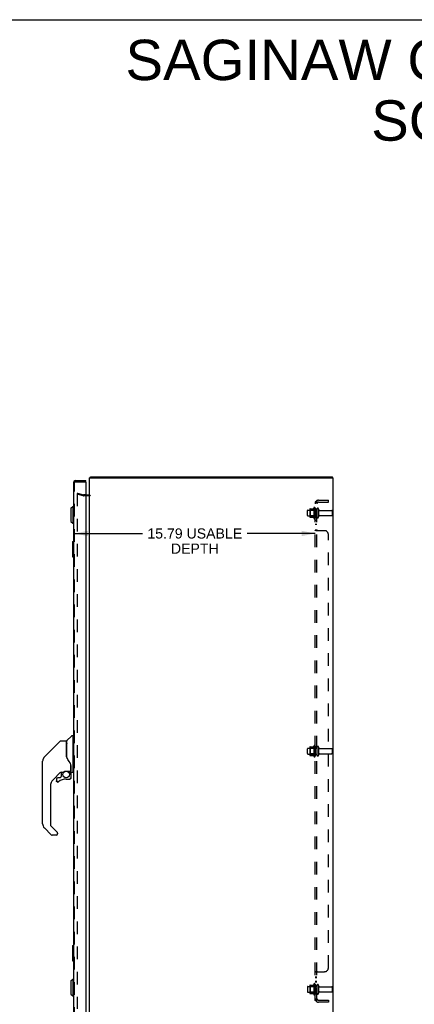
# Model space of a CAD drawing. Header units: inches. Extents: x 0 to 150, y 0 to 97.
# Tile 17 of 18: x 75 to 101, y 33 to 97. Entities that reach past the tile are written whole.
import ezdxf

# ---------------------------------------------------------------- set-up
doc = ezdxf.new("R2010")
doc.units = ezdxf.units.IN
doc.header["$LTSCALE"] = 8.257143
doc.header["$MEASUREMENT"] = 0
doc.linetypes.add('HIDDEN', pattern=[0.2, 0.1, -0.1])
doc.layers.get('0').update_dxf_attribs({"linetype": 'CONTINUOUS'})
for name, color, linetype in [('DEFAULT_2', 8, 'HIDDEN'), ('DIMENSIONS', 7, 'CONTINUOUS'), ('DOOR_ASSEMBLY', 7, 'CONTINUOUS'), ('SUBPANEL', 7, 'CONTINUOUS')]:
    doc.layers.add(name, color=color, linetype=linetype)
doc.styles.get("Standard").update_dxf_attribs({"font": 'arial.ttf'})
doc.dimstyles.new('DIMSTYLE_1', dxfattribs={"dimtxt": 0.662338, "dimasz": 0.883117, "dimexe": 0.09, "dimexo": 0.07, "dimgap": 0.0375, "dimtad": 0, "dimtih": 1, "dimtoh": 1, "dimzin": 4, "dimdsep": 46, "dimtxsty": 'Standard', "dimblk": '_FILLED', "dimblk1": '_FILLED', "dimblk2": '_FILLED', "dimcen": 0.09, "dimadec": 3, "dimazin": 1, "dimtfac": 1, "dimtdec": 3, "dimtofl": 0, "dimtmove": 0, "dimatfit": 3, "dimldrblk": '_FILLED', "dimfxl": 0, "dimtolj": 1, "dimtzin": 4, "dimarcsym": 0})

# ---------------------------------------------------------------- blocks, each defined once
blk = doc.blocks.new('_FILLED')
at = {"color": 0, "linetype": 'ByBlock'}
blk.add_solid([(0, 0), (-1, 0.2), (-1, -0.2)], dxfattribs=at)
blk = doc.blocks.new('*D6')
at = {"layer": 'DIMENSIONS', "color": 2, "linetype": 'Continuous'}
for p, q in [((78.507, 63.431), (82.965, 63.431)), ((94.3, 63.431), (89.842, 63.431))]:
    blk.add_line(p, q, dxfattribs=at)
at = {"layer": 'DIMENSIONS', "color": 2, "linetype": 'Continuous', "xscale": 0.8831168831, "yscale": 0.8831168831, "zscale": 0.8831168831, "rotation": 180}
blk.add_blockref('_FILLED', (78.507, 63.431), dxfattribs=at)
at = {"layer": 'DIMENSIONS', "color": 2, "linetype": 'Continuous', "xscale": 0.8831168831, "yscale": 0.8831168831, "zscale": 0.8831168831}
blk.add_blockref('_FILLED', (94.3, 63.431), dxfattribs=at)
at = {"layer": 'DIMENSIONS', "color": 2, "linetype": 'Continuous', "insert": (86.404, 63.762), "char_height": 0.66234, "width": 6.21465, "attachment_point": 2, "line_spacing_factor": 0.9}
blk.add_mtext('15.79 USABLE\\PDEPTH', dxfattribs=at)

msp = doc.modelspace()

# ---------------------------------------------------------------- linework, layer by layer
at = {"color": 7, "linetype": 'Continuous'}
for p, q in [((0, 97.143), (150.13, 97.143)), ((79.563, 67.071), (79.563, 67.146)), ((95.437, 67.071), (95.437, 67.146))]:
    msp.add_line(p, q, dxfattribs=at)
at = {"color": 3, "linetype": 'Continuous'}
for p, q in [((79.5, 31.221), (79.5, 67.071)), ((79.5, 67.071), (95.5, 67.071)), ((79.563, 67.146), (95.437, 67.146)), ((95.5, 31.221), (95.5, 67.071)), ((79.257, 65.971), (79.458, 65.971))]:
    msp.add_line(p, q, dxfattribs=at)
for points in [[(79.538, 67.115), (79.54, 67.116), (79.541, 67.118), (79.543, 67.12), (79.544, 67.122), (79.545, 67.125), (79.547, 67.127), (79.549, 67.131)], [(79.549, 67.131), (79.55, 67.134), (79.552, 67.136), (79.553, 67.138), (79.554, 67.139), (79.555, 67.141), (79.556, 67.142), (79.558, 67.144), (79.559, 67.144), (79.56, 67.145), (79.561, 67.145), (79.562, 67.146), (79.563, 67.146)]]:
    msp.add_lwpolyline(points, dxfattribs=at)
for centre, radius, start, end in [((79.617, 67.029), 0.117, 132.55692, 158.95735), ((79.458, 66.013), 0.042, 270, 360)]:
    msp.add_arc(centre, radius, start, end, dxfattribs=at)
at = {"layer": 'DEFAULT_2', "color": 8, "linetype": 'HIDDEN'}
for p, q in [((78.707, 66.075), (78.688, 66.003)), ((78.688, 66.05), (78.688, 66.048)), ((78.688, 66.048), (78.688, 32.243)), ((79.074, 65.899), (78.688, 66.003)), ((78.707, 66.068), (78.706, 66.068)), ((78.707, 66.075), (79.093, 65.972)), ((79.257, 65.971), (79.1, 65.971)), ((79.458, 65.896), (79.1, 65.896)), ((93.8, 64.613), (93.8, 64.928)), ((93.83, 64.958), (94.425, 64.958)), ((93.964, 65.026), (93.964, 64.515)), ((93.984, 64.954), (93.964, 64.974)), ((93.975, 65.048), (94.203, 65.048)), ((93.984, 64.954), (93.984, 64.587)), ((94.28, 64.954), (93.984, 64.954)), ((94.23, 65.127), (94.23, 64.415)), ((94.28, 64.954), (94.3, 64.974)), ((94.28, 64.954), (94.28, 64.587)), ((94.3, 65.105), (94.3, 64.437)), ((94.425, 65.028), (94.425, 64.513)), ((94.535, 65.028), (94.535, 64.513)), ((94.598, 64.936), (95.395, 64.936)), ((95.425, 64.906), (95.425, 64.636)), ((93.83, 64.583), (94.425, 64.583)), ((93.984, 64.587), (93.964, 64.567)), ((93.975, 64.493), (94.203, 64.493)), ((94.28, 64.587), (93.984, 64.587)), ((94.28, 64.587), (94.3, 64.567)), ((94.598, 64.606), (95.395, 64.606)), ((93.8, 48.988), (93.8, 49.303)), ((93.83, 49.333), (94.425, 49.333)), ((93.964, 49.401), (93.964, 48.89)), ((93.984, 49.329), (93.964, 49.349)), ((93.975, 49.423), (94.203, 49.423)), ((94.28, 49.329), (93.984, 49.329)), ((93.984, 49.329), (93.984, 48.962)), ((94.23, 49.502), (94.23, 48.79)), ((94.28, 49.329), (94.3, 49.349)), ((94.28, 49.329), (94.28, 48.962)), ((94.3, 49.48), (94.3, 48.812)), ((94.425, 49.403), (94.425, 48.888)), ((94.535, 49.403), (94.535, 48.888)), ((94.598, 49.311), (95.395, 49.311)), ((95.425, 49.281), (95.425, 49.011)), ((93.83, 48.958), (94.425, 48.958)), ((93.984, 48.962), (93.964, 48.942)), ((93.975, 48.868), (94.203, 48.868)), ((94.28, 48.962), (93.984, 48.962)), ((94.28, 48.962), (94.3, 48.942)), ((94.598, 48.981), (95.395, 48.981)), ((93.8, 33.678), (93.8, 33.363)), ((93.83, 33.708), (94.425, 33.708)), ((93.964, 33.776), (93.964, 33.265)), ((93.984, 33.704), (93.964, 33.724)), ((93.975, 33.798), (94.203, 33.798)), ((94.28, 33.704), (93.984, 33.704)), ((93.984, 33.704), (93.984, 33.337)), ((94.23, 33.877), (94.23, 33.165)), ((94.28, 33.704), (94.3, 33.724)), ((94.28, 33.704), (94.28, 33.337)), ((94.3, 33.855), (94.3, 33.187)), ((94.425, 33.778), (94.425, 33.263)), ((94.535, 33.778), (94.535, 33.263)), ((94.598, 33.686), (95.395, 33.686)), ((95.425, 33.656), (95.425, 33.386)), ((93.83, 33.333), (94.425, 33.333)), ((93.984, 33.337), (93.964, 33.317)), ((93.975, 33.243), (94.203, 33.243)), ((94.28, 33.337), (93.984, 33.337)), ((94.28, 33.337), (94.3, 33.317)), ((94.598, 33.356), (95.395, 33.356))]:
    msp.add_line(p, q, dxfattribs=at)
for points in [[(78.706, 66.068), (78.704, 66.068), (78.702, 66.067), (78.7, 66.067), (78.699, 66.066), (78.697, 66.065), (78.695, 66.064), (78.694, 66.062), (78.692, 66.061), (78.691, 66.059), (78.69, 66.058), (78.689, 66.056), (78.689, 66.054), (78.688, 66.052), (78.688, 66.05)], [(78.712, 66.067), (78.71, 66.068), (78.708, 66.068), (78.707, 66.068)]]:
    msp.add_lwpolyline(points, dxfattribs=at)
for centre, radius, start, end in [((79.1, 65.996), 0.1, 255, 270), ((79.1, 65.996), 0.025, 255, 270), ((79.458, 66.013), 0.117, 270, 326.90018), ((93.83, 64.928), 0.03, 90, 180), ((93.83, 64.613), 0.03, 180, 270), ((94.106, 65.026), 0.141, 174.79195, 180), ((93.975, 65.038), 0.01, 90, 174.80617), ((94.184, 65.058), 0.01, 270, 336.03207), ((94.831, 64.771), 0.698, 149.33687, 156.03207), ((94.262, 65.105), 0.0384, 0, 145.55034), ((94.48, 65.028), 0.055, 0, 180), ((94.598, 64.998), 0.0625, 180, 270), ((95.395, 64.906), 0.03, 0, 90), ((95.395, 64.636), 0.03, 270, 360), ((94.106, 64.515), 0.141, 180, 185.20805), ((93.975, 64.503), 0.01, 185.19383, 270), ((94.184, 64.483), 0.01, 23.96793, 90), ((94.831, 64.771), 0.698, 203.96793, 210.66313), ((94.262, 64.437), 0.0384, 214.44966, 360), ((94.48, 64.513), 0.055, 180, 360), ((94.598, 64.543), 0.0625, 90, 180), ((93.83, 49.303), 0.03, 90, 180), ((94.106, 49.401), 0.141, 174.79195, 180), ((93.975, 49.413), 0.01, 90, 174.80617), ((94.184, 49.433), 0.01, 270, 336.03207), ((94.831, 49.146), 0.698, 149.33687, 156.03207), ((94.262, 49.48), 0.0384, 0, 145.55034), ((94.48, 49.403), 0.055, 0, 180), ((94.598, 49.373), 0.0625, 180, 270), ((95.395, 49.281), 0.03, 0, 90), ((93.83, 48.988), 0.03, 180, 270), ((94.106, 48.89), 0.141, 180, 185.20805), ((93.975, 48.878), 0.01, 185.19383, 270), ((94.184, 48.858), 0.01, 23.96793, 90), ((94.831, 49.146), 0.698, 203.96793, 210.66313), ((94.262, 48.812), 0.0384, 214.44966, 360), ((94.48, 48.888), 0.055, 180, 360), ((94.598, 48.918), 0.0625, 90, 180), ((95.395, 49.011), 0.03, 270, 360), ((93.83, 33.678), 0.03, 90, 180), ((94.106, 33.776), 0.141, 174.79195, 180), ((93.975, 33.788), 0.01, 90, 174.80617), ((94.184, 33.808), 0.01, 270, 336.03207), ((94.831, 33.521), 0.698, 149.33687, 156.03207), ((94.262, 33.855), 0.0384, 0, 145.55034), ((94.48, 33.778), 0.055, 0, 180), ((94.598, 33.748), 0.0625, 180, 270), ((95.395, 33.656), 0.03, 0, 90), ((93.83, 33.363), 0.03, 180, 270), ((94.106, 33.265), 0.141, 180, 185.20805), ((93.975, 33.253), 0.01, 185.19383, 270), ((94.184, 33.233), 0.01, 23.96793, 90), ((94.831, 33.521), 0.698, 203.96793, 210.66313), ((94.262, 33.187), 0.0384, 214.44966, 360), ((94.48, 33.263), 0.055, 180, 360), ((94.598, 33.293), 0.0625, 90, 180), ((95.395, 33.386), 0.03, 270, 360)]:
    msp.add_arc(centre, radius, start, end, dxfattribs=at)
at = {"layer": 'DOOR_ASSEMBLY', "color": 3, "linetype": 'Continuous'}
for p, q in [((78.432, 66.779), (78.432, 31.513)), ((78.549, 66.896), (79.257, 66.896)), ((79.257, 66.806), (79.257, 31.486))]:
    msp.add_line(p, q, dxfattribs=at)
at = {"layer": 'DOOR_ASSEMBLY', "color": 8, "linetype": 'HIDDEN'}
for p, q in [((78.507, 31.513), (78.507, 66.779)), ((78.549, 66.821), (79.242, 66.821))]:
    msp.add_line(p, q, dxfattribs=at)
at = {"layer": 'DOOR_ASSEMBLY', "color": 7, "linetype": 'Continuous'}
for p, q in [((79.257, 66.821), (79.242, 66.821)), ((79.257, 66.821), (79.257, 66.896)), ((78.275, 65.082), (78.393, 65.2)), ((78.275, 65.082), (78.275, 64.216)), ((78.393, 65.2), (78.393, 64.098)), ((78.393, 65.2), (78.432, 65.2)), ((78.275, 64.216), (78.393, 64.098)), ((78.393, 64.098), (78.432, 64.098)), ((78.372, 62.881), (78.372, 61.911)), ((78.387, 62.896), (78.432, 62.896)), ((78.419, 62.796), (78.419, 61.996)), ((78.387, 61.896), (78.432, 61.896)), ((77.575, 49.812), (76.532, 48.769)), ((77.63, 49.835), (77.984, 49.835)), ((77.991, 48.783), (77.991, 49.827)), ((77.999, 48.771), (77.999, 49.822)), ((78.008, 49.843), (78.303, 50.138)), ((78.385, 50.15), (78.331, 50.15)), ((78.393, 50.142), (78.393, 47.776)), ((78.393, 50.091), (78.432, 50.091)), ((76.41, 47.907), (76.41, 48.494)), ((76.417, 44.388), (76.417, 48.49)), ((76.465, 48.679), (76.465, 48.678)), ((76.532, 48.768), (76.837, 49.074)), ((76.837, 49.074), (76.837, 49.074)), ((78.011, 48.738), (77.992, 48.791)), ((78.04, 48.673), (78.011, 48.738)), ((77.952, 47.839), (78.247, 47.839)), ((78.148, 47.839), (78.213, 47.774)), ((78.267, 48.214), (78.266, 48.238)), ((78.267, 48.214), (78.267, 47.859)), ((78.275, 48.214), (78.275, 48.216)), ((78.275, 48.211), (78.275, 48.214)), ((78.275, 48.208), (78.275, 48.211)), ((78.275, 47.807), (78.275, 48.208)), ((78.393, 47.827), (78.432, 47.827)), ((77.597, 47.767), (77.101, 47.271)), ((77.326, 47.318), (77.326, 47.199)), ((77.329, 47.19), (77.328, 47.199)), ((77.337, 47.199), (77.328, 47.199)), ((77.557, 47.397), (77.405, 47.397)), ((77.638, 47.472), (77.566, 47.4)), ((77.641, 47.764), (77.641, 47.481)), ((77.679, 47.768), (77.755, 47.768)), ((77.956, 47.318), (78.192, 47.318)), ((78.208, 47.768), (78.205, 47.766)), ((78.26, 47.635), (78.269, 47.635)), ((78.269, 47.397), (78.26, 47.397)), ((78.271, 47.635), (78.271, 47.397)), ((78.314, 47.768), (78.385, 47.768)), ((76.928, 46.854), (76.928, 44.302)), ((77.405, 47.122), (77.396, 47.123)), ((77.414, 47.123), (77.405, 47.122)), ((77.422, 47.124), (77.414, 47.123)), ((77.431, 47.127), (77.422, 47.124)), ((77.439, 47.13), (77.431, 47.127)), ((77.447, 47.135), (77.439, 47.13)), ((77.454, 47.14), (77.447, 47.135)), ((76.984, 43.657), (76.532, 44.109)), ((76.952, 44.246), (77.383, 43.815)), ((77.322, 43.634), (77.04, 43.634)), ((77.401, 43.772), (77.401, 43.713)), ((78.372, 36.381), (78.372, 35.411)), ((78.387, 36.396), (78.432, 36.396)), ((78.419, 36.296), (78.419, 35.496)), ((78.387, 35.396), (78.432, 35.396)), ((78.275, 34.076), (78.393, 34.194)), ((78.275, 34.076), (78.275, 33.21)), ((78.393, 34.194), (78.432, 34.194)), ((78.393, 34.194), (78.393, 33.092)), ((78.275, 33.21), (78.393, 33.092)), ((78.393, 33.092), (78.432, 33.092))]:
    msp.add_line(p, q, dxfattribs=at)
for points in [[(78.417, 62.832), (78.418, 62.826), (78.418, 62.82), (78.419, 62.814), (78.419, 62.808), (78.419, 62.802), (78.419, 62.796)], [(78.419, 61.996), (78.419, 61.989), (78.419, 61.983), (78.419, 61.977), (78.418, 61.971), (78.418, 61.965), (78.417, 61.96)], [(77.575, 49.812), (77.582, 49.818), (77.591, 49.824), (77.6, 49.829), (77.61, 49.832), (77.62, 49.834), (77.63, 49.835)], [(76.532, 48.768), (76.511, 48.745), (76.485, 48.712), (76.463, 48.676), (76.445, 48.638), (76.432, 48.598), (76.424, 48.568)], [(76.443, 48.631), (76.432, 48.598), (76.43, 48.593)], [(77.991, 48.952), (77.992, 48.953), (77.992, 48.954), (77.993, 48.956), (77.995, 48.957), (77.998, 48.958), (77.999, 48.959)], [(78.214, 48.385), (78.163, 48.458), (78.114, 48.535), (78.074, 48.606), (78.04, 48.673)], [(77.79, 47.785), (77.795, 47.788), (77.8, 47.791), (77.806, 47.795), (77.812, 47.798), (77.819, 47.802), (77.826, 47.806), (77.834, 47.81), (77.842, 47.815), (77.851, 47.819), (77.861, 47.823), (77.872, 47.826), (77.883, 47.83), (77.895, 47.833), (77.908, 47.835), (77.921, 47.837), (77.934, 47.838), (77.948, 47.839), (77.952, 47.839)], [(78.266, 48.238), (78.261, 48.272), (78.252, 48.307), (78.24, 48.339), (78.225, 48.367), (78.214, 48.385)], [(78.267, 48.169), (78.267, 48.168), (78.269, 48.164), (78.27, 48.161), (78.27, 48.157)], [(78.27, 48.157), (78.272, 48.151), (78.273, 48.144), (78.274, 48.138), (78.274, 48.131), (78.275, 48.124), (78.275, 48.118)], [(77.396, 47.123), (77.388, 47.124), (77.379, 47.127), (77.372, 47.13), (77.364, 47.134), (77.357, 47.139), (77.351, 47.145), (77.345, 47.151), (77.34, 47.158), (77.336, 47.166), (77.332, 47.174), (77.33, 47.182), (77.329, 47.19)], [(77.337, 47.199), (77.337, 47.191), (77.339, 47.184), (77.341, 47.176), (77.344, 47.169), (77.347, 47.163), (77.352, 47.156), (77.357, 47.151), (77.363, 47.146), (77.369, 47.141), (77.376, 47.138), (77.383, 47.135), (77.39, 47.133), (77.398, 47.131), (77.405, 47.131), (77.413, 47.132), (77.421, 47.133), (77.428, 47.135), (77.435, 47.138), (77.442, 47.142), (77.448, 47.147)], [(77.756, 47.768), (77.761, 47.768), (77.764, 47.77), (77.767, 47.771), (77.77, 47.772), (77.773, 47.774), (77.776, 47.775), (77.779, 47.777), (77.782, 47.78), (77.79, 47.785)], [(78.269, 47.397), (78.268, 47.388), (78.267, 47.38), (78.264, 47.372), (78.261, 47.364), (78.257, 47.356), (78.252, 47.349), (78.246, 47.343), (78.24, 47.337), (78.233, 47.332), (78.225, 47.328), (78.218, 47.325), (78.209, 47.322), (78.201, 47.321), (78.192, 47.321)], [(78.192, 47.329), (78.2, 47.33), (78.207, 47.331), (78.214, 47.333), (78.221, 47.336), (78.228, 47.34), (78.234, 47.344), (78.24, 47.349), (78.245, 47.355), (78.249, 47.361), (78.253, 47.368), (78.256, 47.375), (78.258, 47.382), (78.259, 47.389), (78.26, 47.397)], [(78.192, 47.329), (78.192, 47.328), (78.192, 47.325)], [(78.192, 47.325), (78.192, 47.323), (78.192, 47.322), (78.192, 47.321), (78.192, 47.321), (78.192, 47.321)], [(78.26, 47.635), (78.259, 47.649), (78.257, 47.664), (78.255, 47.678), (78.251, 47.692), (78.246, 47.706), (78.239, 47.719), (78.232, 47.732), (78.224, 47.744), (78.215, 47.755), (78.205, 47.766)], [(78.212, 47.772), (78.212, 47.772), (78.211, 47.772), (78.211, 47.771), (78.21, 47.77), (78.208, 47.768)], [(78.212, 47.772), (78.222, 47.761), (78.232, 47.749), (78.24, 47.736), (78.248, 47.723), (78.254, 47.709), (78.259, 47.695), (78.263, 47.68), (78.266, 47.665), (78.268, 47.65), (78.269, 47.635)], [(77.388, 43.81), (77.387, 43.81), (77.386, 43.811), (77.385, 43.812), (77.385, 43.813), (77.384, 43.814), (77.383, 43.815)], [(78.417, 36.332), (78.418, 36.326), (78.418, 36.32), (78.419, 36.314), (78.419, 36.308), (78.419, 36.302), (78.419, 36.296)], [(78.419, 35.496), (78.419, 35.489), (78.419, 35.483), (78.419, 35.477), (78.418, 35.471), (78.418, 35.465), (78.417, 35.46)]]:
    msp.add_lwpolyline(points, dxfattribs=at)
msp.add_circle((77.956, 47.614), 0.217, dxfattribs=at)
at = {"layer": 'DOOR_ASSEMBLY', "color": 3, "linetype": 'Continuous'}
for centre, radius, start, end in [((78.549, 66.779), 0.117, 90, 180), ((79.242, 66.806), 0.015, 0, 90)]:
    msp.add_arc(centre, radius, start, end, dxfattribs=at)
at = {"layer": 'DOOR_ASSEMBLY', "color": 8, "linetype": 'HIDDEN'}
msp.add_arc((78.549, 66.779), 0.042, 90, 180, dxfattribs=at)
at = {"layer": 'DOOR_ASSEMBLY', "color": 7, "linetype": 'Continuous'}
for centre, radius, start, end in [((78.387, 62.881), 0.015, 90, 180), ((78.417, 62.881), 0.015, 0, 90), ((78.387, 61.911), 0.015, 180, 270), ((78.417, 61.911), 0.015, 270, 360), ((77.984, 49.827), 0.00787, 0, 90), ((78.029, 49.822), 0.0295, 135, 180), ((78.331, 50.11), 0.0394, 90, 135), ((78.385, 50.142), 0.00787, 0, 90), ((78.011, 49.653), 0.0197, 180, 233.00595), ((76.429, 48.494), 0.0197, 128.21988, 180), ((76.81, 48.49), 0.394, 168.7096, 180), ((76.81, 48.49), 0.394, 135, 167.37683), ((76.429, 47.907), 0.0197, 180, 229.78214), ((78.247, 47.859), 0.0197, 270, 360), ((77.519, 46.854), 0.591, 135, 180), ((77.405, 47.318), 0.0787, 90, 180), ((77.405, 47.199), 0.0787, 180, 309.5212), ((77.956, 46.531), 0.787, 90, 129.5212), ((77.679, 47.571), 0.197, 90, 129.38059), ((77.557, 47.409), 0.0118, 270, 315), ((77.629, 47.481), 0.0118, 315, 360), ((78.192, 47.397), 0.0787, 270, 360), ((78.074, 47.635), 0.197, 0, 45), ((78.314, 47.807), 0.0394, 180, 270), ((78.385, 47.776), 0.00787, 270, 360), ((76.81, 44.388), 0.394, 180, 225), ((77.007, 44.302), 0.0787, 180, 225), ((77.04, 43.713), 0.0787, 225, 270), ((77.322, 43.713), 0.0787, 270, 360), ((77.342, 43.772), 0.0591, 0, 38.86737), ((78.387, 36.381), 0.015, 90, 180), ((78.417, 36.381), 0.015, 0, 90), ((78.387, 35.411), 0.015, 180, 270), ((78.417, 35.411), 0.015, 270, 360)]:
    msp.add_arc(centre, radius, start, end, dxfattribs=at)
at = {"layer": 'SUBPANEL', "color": 8, "linetype": 'HIDDEN'}
for p, q in [((94.3, 32.802), (94.3, 65.489)), ((94.425, 65.489), (94.3, 65.489)), ((94.354, 65.528), (94.451, 65.449)), ((94.376, 65.488), (94.377, 65.487)), ((94.377, 65.487), (94.379, 65.487)), ((94.379, 65.487), (94.38, 65.487)), ((94.38, 65.487), (94.381, 65.486)), ((94.381, 65.486), (94.383, 65.486)), ((94.383, 65.486), (94.384, 65.486)), ((94.386, 65.485), (94.387, 65.485)), ((94.387, 65.485), (94.389, 65.484)), ((94.389, 65.484), (94.39, 65.484)), ((94.39, 65.484), (94.392, 65.483)), ((94.392, 65.483), (94.393, 65.483)), ((94.393, 65.483), (94.395, 65.482)), ((94.395, 65.482), (94.397, 65.482)), ((94.397, 65.482), (94.398, 65.481)), ((94.412, 65.476), (94.413, 65.475)), ((94.413, 65.475), (94.415, 65.474)), ((94.425, 32.802), (94.425, 65.489)), ((94.537, 65.614), (95.175, 65.614)), ((94.537, 65.489), (95.175, 65.489)), ((95.175, 65.489), (95.175, 65.614)), ((94.425, 65.021), (94.3, 65.021)), ((94.425, 64.521), (94.3, 64.521)), ((94.425, 64.292), (94.3, 64.292)), ((94.425, 64.011), (94.3, 64.011)), ((94.425, 63.65), (94.3, 63.65)), ((94.925, 63.614), (94.354, 63.614)), ((94.436, 63.637), (94.435, 63.638)), ((94.438, 63.635), (94.436, 63.637)), ((94.451, 63.622), (94.45, 63.623)), ((94.451, 63.619), (94.451, 63.621)), ((95.175, 34.927), (95.175, 63.364)), ((94.425, 49.396), (94.3, 49.396)), ((94.425, 48.896), (94.3, 48.896)), ((94.425, 34.642), (94.3, 34.642)), ((94.425, 34.316), (94.3, 34.316)), ((94.425, 34.28), (94.3, 34.28)), ((94.336, 34.667), (94.326, 34.663)), ((94.354, 34.677), (94.925, 34.677)), ((94.425, 34.643), (94.425, 34.642)), ((94.445, 34.661), (94.443, 34.66)), ((94.425, 34.035), (94.3, 34.035)), ((94.425, 33.999), (94.3, 33.999)), ((94.425, 33.771), (94.3, 33.771)), ((94.425, 33.271), (94.3, 33.271)), ((94.425, 32.802), (94.3, 32.802)), ((94.354, 32.763), (94.451, 32.843)), ((94.407, 32.814), (94.406, 32.813)), ((94.409, 32.814), (94.407, 32.814)), ((94.41, 32.815), (94.409, 32.814)), ((94.412, 32.816), (94.41, 32.815)), ((94.413, 32.816), (94.412, 32.816)), ((94.415, 32.817), (94.413, 32.816)), ((94.416, 32.818), (94.415, 32.817)), ((94.417, 32.818), (94.416, 32.818)), ((94.419, 32.819), (94.417, 32.818)), ((94.537, 32.802), (95.175, 32.802)), ((95.175, 32.677), (94.537, 32.677)), ((95.175, 32.802), (95.175, 32.677))]:
    msp.add_line(p, q, dxfattribs=at)
for points in [[(94.323, 65.51), (94.32, 65.508), (94.317, 65.507), (94.314, 65.505), (94.311, 65.504), (94.309, 65.502), (94.306, 65.5), (94.304, 65.499), (94.303, 65.497), (94.302, 65.495), (94.301, 65.494), (94.301, 65.492), (94.3, 65.491), (94.3, 65.489)], [(94.354, 65.528), (94.353, 65.526), (94.351, 65.524), (94.348, 65.522), (94.345, 65.52), (94.343, 65.519), (94.339, 65.517), (94.336, 65.515), (94.333, 65.514), (94.329, 65.512), (94.323, 65.51)], [(94.369, 65.489), (94.369, 65.489), (94.368, 65.489), (94.368, 65.489), (94.367, 65.489), (94.367, 65.489), (94.366, 65.489), (94.366, 65.49), (94.366, 65.49), (94.366, 65.49), (94.366, 65.49)], [(94.366, 65.49), (94.366, 65.49), (94.366, 65.49), (94.366, 65.489), (94.366, 65.489), (94.367, 65.489), (94.367, 65.489), (94.368, 65.489), (94.368, 65.489), (94.369, 65.489), (94.369, 65.489), (94.37, 65.489), (94.37, 65.489), (94.371, 65.489), (94.371, 65.489), (94.372, 65.489), (94.372, 65.488), (94.373, 65.488), (94.374, 65.488), (94.374, 65.488), (94.375, 65.488), (94.375, 65.488), (94.376, 65.488)], [(94.384, 65.486), (94.385, 65.485), (94.386, 65.485)], [(94.398, 65.481), (94.4, 65.48), (94.401, 65.48), (94.402, 65.48), (94.403, 65.48), (94.403, 65.479), (94.404, 65.479), (94.405, 65.478), (94.406, 65.478), (94.407, 65.478), (94.408, 65.477), (94.409, 65.477), (94.409, 65.477), (94.41, 65.476), (94.411, 65.476), (94.412, 65.476)], [(94.415, 65.474), (94.416, 65.474), (94.417, 65.473), (94.417, 65.473), (94.418, 65.473), (94.419, 65.472), (94.419, 65.472), (94.42, 65.472), (94.421, 65.471), (94.421, 65.471), (94.422, 65.471), (94.423, 65.47), (94.423, 65.47), (94.424, 65.47), (94.424, 65.469), (94.425, 65.469), (94.425, 65.469), (94.426, 65.469), (94.426, 65.468), (94.427, 65.468), (94.427, 65.468), (94.428, 65.467), (94.428, 65.467), (94.429, 65.467), (94.429, 65.467), (94.429, 65.467), (94.429, 65.466)], [(94.44, 65.466), (94.438, 65.468), (94.436, 65.47), (94.435, 65.472), (94.433, 65.474), (94.431, 65.476), (94.43, 65.478), (94.428, 65.48), (94.427, 65.483), (94.426, 65.485), (94.426, 65.486), (94.425, 65.488), (94.425, 65.489)], [(94.429, 65.466), (94.429, 65.466), (94.429, 65.466), (94.429, 65.466), (94.429, 65.467), (94.429, 65.467), (94.429, 65.467), (94.428, 65.467), (94.428, 65.467), (94.428, 65.468), (94.427, 65.468), (94.427, 65.468), (94.427, 65.469), (94.426, 65.469), (94.426, 65.469)], [(94.451, 65.449), (94.451, 65.449), (94.451, 65.45), (94.451, 65.451), (94.451, 65.451), (94.451, 65.452), (94.45, 65.453), (94.45, 65.455), (94.449, 65.456), (94.448, 65.457), (94.446, 65.459), (94.445, 65.46), (94.443, 65.462), (94.44, 65.466)], [(94.301, 63.647), (94.3, 63.649), (94.3, 63.65)], [(94.306, 63.639), (94.304, 63.641), (94.303, 63.643), (94.302, 63.644), (94.301, 63.646), (94.301, 63.647), (94.3, 63.649), (94.3, 63.65)], [(94.309, 63.637), (94.306, 63.639), (94.304, 63.641), (94.303, 63.643)], [(94.32, 63.631), (94.317, 63.633), (94.314, 63.634), (94.311, 63.636), (94.309, 63.637)], [(94.326, 63.629), (94.323, 63.63), (94.32, 63.631)], [(94.354, 63.614), (94.353, 63.616), (94.351, 63.617), (94.348, 63.619), (94.345, 63.62), (94.343, 63.622), (94.339, 63.623), (94.336, 63.624), (94.326, 63.629)], [(94.348, 63.619), (94.345, 63.62), (94.343, 63.622)], [(94.426, 63.647), (94.425, 63.649), (94.425, 63.65)], [(94.431, 63.64), (94.43, 63.642), (94.428, 63.643), (94.427, 63.645), (94.426, 63.646), (94.426, 63.647), (94.425, 63.649), (94.425, 63.65)], [(94.435, 63.638), (94.433, 63.639), (94.431, 63.64), (94.43, 63.642), (94.428, 63.643)], [(94.442, 63.633), (94.44, 63.634), (94.438, 63.635)], [(94.449, 63.626), (94.448, 63.628), (94.446, 63.629), (94.445, 63.63), (94.443, 63.632), (94.442, 63.633)], [(94.451, 63.614), (94.451, 63.616), (94.451, 63.618), (94.451, 63.619), (94.451, 63.621), (94.451, 63.622), (94.45, 63.623), (94.45, 63.625), (94.449, 63.626), (94.448, 63.628), (94.446, 63.629), (94.445, 63.63)], [(94.451, 63.614), (94.451, 63.616), (94.451, 63.618)], [(94.314, 34.657), (94.311, 34.656), (94.309, 34.654), (94.306, 34.652), (94.304, 34.65), (94.303, 34.649), (94.302, 34.647), (94.301, 34.646), (94.301, 34.644), (94.3, 34.643), (94.3, 34.642)], [(94.303, 34.649), (94.302, 34.647), (94.301, 34.646)], [(94.309, 34.654), (94.306, 34.652), (94.304, 34.65)], [(94.32, 34.66), (94.317, 34.659), (94.314, 34.657)], [(94.326, 34.663), (94.323, 34.661), (94.32, 34.66)], [(94.348, 34.673), (94.345, 34.671), (94.343, 34.67), (94.339, 34.668), (94.336, 34.667)], [(94.354, 34.677), (94.353, 34.676), (94.351, 34.674), (94.348, 34.673)], [(94.451, 34.677), (94.451, 34.675), (94.451, 34.674), (94.451, 34.672), (94.451, 34.671), (94.451, 34.669), (94.45, 34.668), (94.45, 34.667), (94.449, 34.665), (94.448, 34.664), (94.446, 34.662), (94.445, 34.661), (94.443, 34.66), (94.442, 34.659), (94.44, 34.657), (94.438, 34.656), (94.436, 34.655), (94.435, 34.654), (94.433, 34.652), (94.431, 34.651), (94.43, 34.65), (94.428, 34.648), (94.427, 34.647), (94.426, 34.645), (94.426, 34.644), (94.425, 34.643), (94.425, 34.642)], [(94.433, 34.652), (94.431, 34.651), (94.43, 34.65), (94.428, 34.648), (94.427, 34.647), (94.426, 34.645), (94.426, 34.644)], [(94.45, 34.668), (94.45, 34.667), (94.449, 34.665), (94.448, 34.664), (94.446, 34.662)], [(94.451, 34.677), (94.451, 34.675), (94.451, 34.674), (94.451, 34.672), (94.451, 34.671), (94.451, 34.669)], [(94.329, 32.779), (94.323, 32.782), (94.32, 32.783), (94.317, 32.785), (94.314, 32.786), (94.311, 32.788), (94.309, 32.789), (94.306, 32.791), (94.304, 32.793), (94.303, 32.794), (94.302, 32.796), (94.301, 32.798), (94.301, 32.799), (94.3, 32.801), (94.3, 32.802)], [(94.354, 32.763), (94.353, 32.765), (94.351, 32.767), (94.348, 32.769), (94.345, 32.771), (94.343, 32.773), (94.339, 32.774), (94.336, 32.776), (94.333, 32.777), (94.329, 32.779)], [(94.406, 32.813), (94.404, 32.812), (94.403, 32.812), (94.402, 32.812), (94.401, 32.811), (94.401, 32.811), (94.4, 32.811), (94.399, 32.81), (94.398, 32.81), (94.397, 32.81), (94.396, 32.81), (94.395, 32.809), (94.395, 32.809), (94.394, 32.809), (94.393, 32.808), (94.392, 32.808), (94.391, 32.808), (94.39, 32.808), (94.389, 32.807), (94.389, 32.807), (94.388, 32.807), (94.387, 32.807), (94.386, 32.806), (94.385, 32.806), (94.384, 32.806), (94.384, 32.806), (94.383, 32.805), (94.382, 32.805), (94.381, 32.805), (94.38, 32.805), (94.38, 32.805), (94.379, 32.804), (94.378, 32.804), (94.377, 32.804), (94.377, 32.804), (94.376, 32.804), (94.375, 32.803), (94.374, 32.803), (94.374, 32.803), (94.373, 32.803), (94.372, 32.803), (94.372, 32.803), (94.371, 32.803), (94.37, 32.803), (94.37, 32.802), (94.369, 32.802), (94.368, 32.802), (94.368, 32.802), (94.367, 32.802), (94.367, 32.802), (94.366, 32.802), (94.366, 32.802), (94.366, 32.802)], [(94.366, 32.802), (94.366, 32.802), (94.366, 32.802), (94.366, 32.802), (94.366, 32.802), (94.366, 32.802), (94.366, 32.802), (94.366, 32.802), (94.367, 32.802), (94.367, 32.802), (94.368, 32.802), (94.368, 32.802), (94.369, 32.802)], [(94.429, 32.825), (94.429, 32.825), (94.429, 32.825), (94.429, 32.825), (94.429, 32.825), (94.429, 32.825), (94.429, 32.825), (94.428, 32.824), (94.428, 32.824), (94.428, 32.824), (94.427, 32.824), (94.427, 32.823), (94.426, 32.823), (94.426, 32.823), (94.425, 32.822), (94.425, 32.822), (94.424, 32.822), (94.424, 32.821), (94.423, 32.821), (94.422, 32.821), (94.422, 32.821), (94.421, 32.82), (94.421, 32.82), (94.42, 32.82), (94.419, 32.819), (94.419, 32.819)], [(94.443, 32.829), (94.44, 32.826), (94.438, 32.824), (94.436, 32.822), (94.435, 32.82), (94.433, 32.818), (94.431, 32.815), (94.43, 32.813), (94.428, 32.811), (94.427, 32.809), (94.426, 32.807), (94.426, 32.805), (94.425, 32.803), (94.425, 32.802)], [(94.426, 32.822), (94.426, 32.823), (94.427, 32.823), (94.427, 32.823), (94.428, 32.824), (94.428, 32.824), (94.428, 32.824), (94.429, 32.824), (94.429, 32.825), (94.429, 32.825), (94.429, 32.825)], [(94.451, 32.843), (94.451, 32.842), (94.451, 32.842), (94.451, 32.841), (94.451, 32.84), (94.451, 32.839), (94.45, 32.838), (94.45, 32.837), (94.449, 32.836), (94.448, 32.834), (94.446, 32.833), (94.445, 32.831), (94.443, 32.829)]]:
    msp.add_lwpolyline(points, dxfattribs=at)
for centre, radius, start, end in [((94.537, 65.377), 0.237, 90, 180), ((94.537, 65.377), 0.112, 90, 180), ((94.925, 63.364), 0.25, 0, 90), ((94.925, 34.927), 0.25, 270, 360), ((94.537, 32.914), 0.237, 180, 270), ((94.537, 32.914), 0.112, 180, 270)]:
    msp.add_arc(centre, radius, start, end, dxfattribs=at)

# ---------------------------------------------------------------- texts
at = {"layer": 'DIMENSIONS', "color": 2, "linetype": 'Continuous', "insert": (115.37, 95.828), "char_height": 2.64935, "width": 66.91334, "attachment_point": 2, "line_spacing_factor": 0.9}
msp.add_mtext('SAGINAW CONTROL & ENGINEERING\\PSCE-36EL3616LPPL', dxfattribs=at)

# ---------------------------------------------------------------- dimensions: what is measured, and where the dimension line sits
at = {"layer": 'DIMENSIONS', "color": 2, "linetype": 'Continuous'}
dim = msp.add_linear_dim(base=(78.507, 63.431), p1=(94.3, 34.677), p2=(78.507, 31.471), angle=180, text='<> USABLE\\PDEPTH', dimstyle='DIMSTYLE_1', dxfattribs=at)
dim.commit()
dim.dimension.update_dxf_attribs({"geometry": '*D6', "text_midpoint": (86.404, 62.934), "dimtype": 160})

doc.saveas('drawing.dxf')
